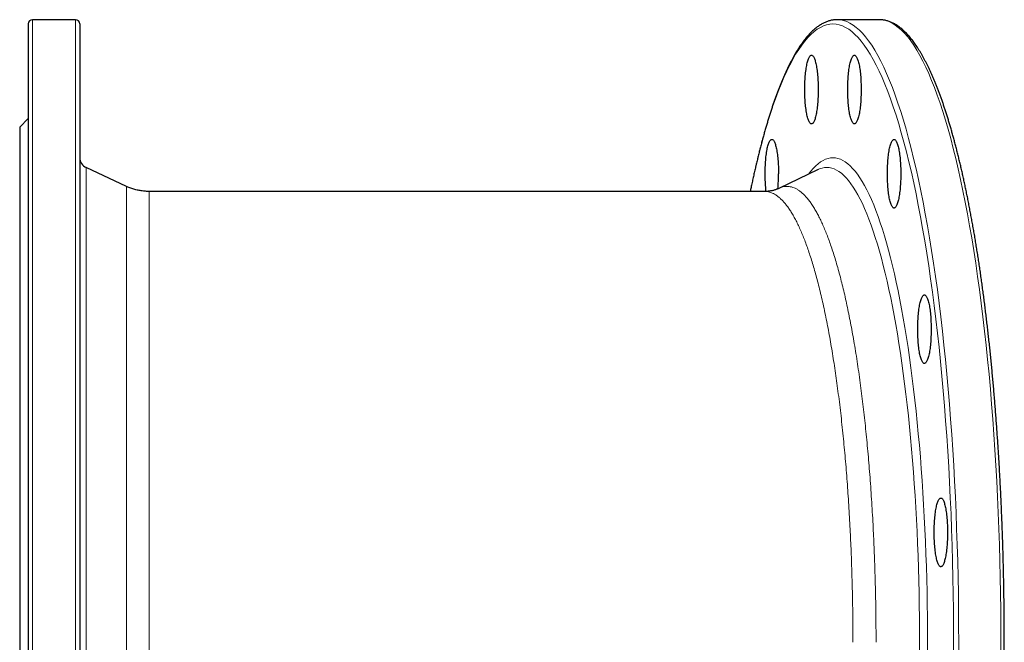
# Model space of a CAD drawing. Header units: millimetres. Extents: x -152 to 1085, y -526 to 962.
# Tile 2 of 3: x -152 to 307, y -91 to 199. Entities that reach past the tile are written whole.
import ezdxf

# ---------------------------------------------------------------- set-up
doc = ezdxf.new("R2010")
doc.units = ezdxf.units.MM

msp = doc.modelspace()

# ---------------------------------------------------------------- linework, layer by layer
at = {"color": 7, "linetype": 'Continuous', "lineweight": 25}
for p, q in [((-125.65, 198.71), (-145.65, 198.71)), ((248.52, 198.71), (228.91, 198.71)), ((248.76, 198.71), (248.52, 198.71)), ((-147.65, 196.71), (-147.65, -91.29)), ((-123.65, 196.71), (-123.65, -91.29)), ((-147.65, 152.71), (-151.65, 148.71)), ((-151.65, 148.71), (-151.65, -91.29)), ((-101.87, 121.05), (-120.77, 129.87)), ((220.11, 128.91), (201.74, 120.14)), ((220.12, 128.92), (220.11, 128.91)), ((195.22, 118.71), (-91.31, 118.71)), ((195.22, 118.7), (195.21, 118.7)), ((-151.65, -91.29), (-151.65, -331.29)), ((-147.65, -91.29), (-147.65, -379.29)), ((-123.65, -91.29), (-123.65, -379.29))]:
    msp.add_line(p, q, dxfattribs=at)
at = {"color": 8, "linetype": 'Continuous', "lineweight": 18}
for p, q in [((-145.65, 198.71), (-145.65, -91.29)), ((-125.65, 198.71), (-125.65, -91.29)), ((-120.77, 129.87), (-120.77, -91.29)), ((-145.65, -91.29), (-145.65, -381.29)), ((-125.65, -91.29), (-125.65, -381.29)), ((-120.77, -91.29), (-120.77, -312.44))]:
    msp.add_line(p, q, dxfattribs=at)
at = {"color": 7, "linetype": 'Continuous', "lineweight": 25, "flags": 128}
for points in [[(229.15, 198.71), (228.91, 198.71), (228.65, 198.71)], [(220.08, 166.17), (220.07, 165.31), (220.06, 164.46), (220.03, 163.6), (220, 162.76), (219.96, 161.93), (219.91, 161.1), (219.86, 160.3), (219.79, 159.51), (219.72, 158.73), (219.64, 157.99), (219.55, 157.26), (219.45, 156.56), (219.34, 155.89), (219.23, 155.24), (219.12, 154.63), (218.99, 154.05), (218.86, 153.51), (218.73, 153), (218.59, 152.53), (218.44, 152.1), (218.29, 151.72), (218.14, 151.37), (217.98, 151.06), (217.82, 150.8), (217.66, 150.59), (217.5, 150.41), (217.33, 150.29), (217.16, 150.21), (217, 150.17), (216.83, 150.18), (216.66, 150.24), (216.49, 150.34), (216.33, 150.49), (216.17, 150.69), (216.01, 150.93), (215.85, 151.21), (215.69, 151.54), (215.54, 151.9), (215.39, 152.31), (215.25, 152.76), (215.11, 153.25), (214.98, 153.78), (214.85, 154.34), (214.73, 154.93), (214.62, 155.56), (214.51, 156.22), (214.41, 156.91), (214.32, 157.62), (214.23, 158.36), (214.15, 159.12), (214.08, 159.9), (214.02, 160.7), (213.97, 161.51), (213.92, 162.34), (213.89, 163.18), (213.86, 164.03), (213.84, 164.88), (213.83, 165.74), (213.83, 166.6), (213.84, 167.46), (213.86, 168.31), (213.89, 169.16), (213.92, 170), (213.97, 170.83), (214.02, 171.64), (214.08, 172.44), (214.15, 173.22), (214.23, 173.98), (214.32, 174.72), (214.41, 175.44), (214.51, 176.12), (214.62, 176.78), (214.73, 177.41), (214.85, 178), (214.98, 178.56), (215.11, 179.09), (215.25, 179.58), (215.39, 180.03), (215.54, 180.44), (215.69, 180.8), (215.85, 181.13), (216.01, 181.41), (216.17, 181.65), (216.33, 181.85), (216.49, 182), (216.66, 182.1), (216.83, 182.16), (217, 182.17), (217.16, 182.13), (217.33, 182.05), (217.5, 181.93), (217.66, 181.76), (217.82, 181.54), (217.98, 181.28), (218.14, 180.97), (218.29, 180.63), (218.44, 180.24), (218.59, 179.81), (218.73, 179.34), (218.86, 178.83), (218.99, 178.29), (219.12, 177.71), (219.23, 177.1), (219.34, 176.45), (219.45, 175.78), (219.55, 175.08), (219.64, 174.36), (219.72, 173.61), (219.79, 172.83), (219.86, 172.04), (219.91, 171.24), (219.96, 170.42), (220, 169.58), (220.03, 168.74), (220.06, 167.89), (220.07, 167.03), (220.08, 166.17)], [(240.06, 166.17), (240.05, 165.31), (240.04, 164.46), (240.02, 163.6), (239.98, 162.76), (239.94, 161.93), (239.9, 161.1), (239.84, 160.3), (239.77, 159.51), (239.7, 158.73), (239.62, 157.99), (239.53, 157.26), (239.43, 156.56), (239.33, 155.89), (239.22, 155.24), (239.1, 154.63), (238.97, 154.05), (238.84, 153.51), (238.71, 153), (238.57, 152.53), (238.42, 152.1), (238.27, 151.72), (238.12, 151.37), (237.96, 151.06), (237.8, 150.8), (237.64, 150.59), (237.48, 150.41), (237.31, 150.29), (237.14, 150.21), (236.98, 150.17), (236.81, 150.18), (236.64, 150.24), (236.48, 150.34), (236.31, 150.49), (236.15, 150.69), (235.99, 150.93), (235.83, 151.21), (235.67, 151.54), (235.52, 151.9), (235.37, 152.31), (235.23, 152.76), (235.09, 153.25), (234.96, 153.78), (234.83, 154.34), (234.71, 154.93), (234.6, 155.56), (234.49, 156.22), (234.39, 156.91), (234.3, 157.62), (234.21, 158.36), (234.13, 159.12), (234.06, 159.9), (234, 160.7), (233.95, 161.51), (233.9, 162.34), (233.87, 163.18), (233.84, 164.03), (233.82, 164.88), (233.81, 165.74), (233.81, 166.6), (233.82, 167.46), (233.84, 168.31), (233.87, 169.16), (233.9, 170), (233.95, 170.83), (234, 171.64), (234.06, 172.44), (234.13, 173.22), (234.21, 173.98), (234.3, 174.72), (234.39, 175.44), (234.49, 176.12), (234.6, 176.78), (234.71, 177.41), (234.83, 178), (234.96, 178.56), (235.09, 179.09), (235.23, 179.58), (235.37, 180.03), (235.52, 180.44), (235.67, 180.8), (235.83, 181.13), (235.99, 181.41), (236.15, 181.65), (236.31, 181.85), (236.48, 182), (236.64, 182.1), (236.81, 182.16), (236.98, 182.17), (237.14, 182.13), (237.31, 182.05), (237.48, 181.93), (237.64, 181.76), (237.8, 181.54), (237.96, 181.28), (238.12, 180.97), (238.27, 180.63), (238.42, 180.24), (238.57, 179.81), (238.71, 179.34), (238.84, 178.83), (238.97, 178.29), (239.1, 177.71), (239.22, 177.1), (239.33, 176.45), (239.43, 175.78), (239.53, 175.08), (239.62, 174.36), (239.7, 173.61), (239.77, 172.83), (239.84, 172.04), (239.9, 171.24), (239.94, 170.42), (239.98, 169.58), (240.02, 168.74), (240.04, 167.89), (240.05, 167.03), (240.06, 166.17)], [(195.82, 118.72), (195.77, 119.16), (195.69, 119.92), (195.62, 120.7), (195.56, 121.5), (195.51, 122.32), (195.46, 123.15), (195.43, 123.99), (195.4, 124.83), (195.38, 125.69), (195.37, 126.55), (195.37, 127.4), (195.38, 128.26), (195.4, 129.12), (195.43, 129.96), (195.46, 130.8), (195.51, 131.63), (195.56, 132.45), (195.62, 133.25), (195.69, 134.03), (195.77, 134.79), (195.85, 135.53), (195.95, 136.24), (196.05, 136.93), (196.16, 137.58), (196.27, 138.21), (196.39, 138.81), (196.52, 139.37), (196.65, 139.89), (196.79, 140.38), (196.93, 140.83), (197.08, 141.24), (197.23, 141.61), (197.39, 141.94), (197.54, 142.22), (197.71, 142.46), (197.87, 142.65), (198.03, 142.8), (198.2, 142.9), (198.37, 142.96), (198.53, 142.97), (198.7, 142.94), (198.87, 142.86), (199.04, 142.73), (199.2, 142.56), (199.36, 142.34), (199.52, 142.08), (199.68, 141.78), (199.83, 141.43), (199.98, 141.04), (200.13, 140.61), (200.27, 140.14), (200.4, 139.64), (200.53, 139.09), (200.66, 138.51), (200.77, 137.9), (200.88, 137.26), (200.99, 136.59), (201.09, 135.89), (201.18, 135.16), (201.26, 134.41), (201.33, 133.64), (201.4, 132.85), (201.45, 132.04), (201.5, 131.22), (201.54, 130.39), (201.57, 129.54), (201.6, 128.69), (201.61, 127.83), (201.61, 126.98), (201.61, 126.98)], [(258.52, 126.98), (258.51, 126.12), (258.5, 125.26), (258.48, 124.41), (258.45, 123.56), (258.41, 122.73), (258.36, 121.91), (258.3, 121.1), (258.23, 120.31), (258.16, 119.54), (258.08, 118.79), (257.99, 118.06), (257.89, 117.36), (257.79, 116.69), (257.68, 116.05), (257.56, 115.44), (257.43, 114.86), (257.3, 114.31), (257.17, 113.81), (257.03, 113.34), (256.88, 112.91), (256.73, 112.52), (256.58, 112.17), (256.42, 111.87), (256.26, 111.61), (256.1, 111.39), (255.94, 111.22), (255.77, 111.09), (255.61, 111.01), (255.44, 110.98), (255.27, 110.99), (255.1, 111.05), (254.94, 111.15), (254.77, 111.3), (254.61, 111.49), (254.45, 111.73), (254.29, 112.01), (254.13, 112.34), (253.98, 112.71), (253.84, 113.12), (253.69, 113.57), (253.55, 114.06), (253.42, 114.58), (253.29, 115.14), (253.17, 115.74), (253.06, 116.37), (252.95, 117.02), (252.85, 117.71), (252.76, 118.42), (252.67, 119.16), (252.59, 119.92), (252.52, 120.7), (252.46, 121.5), (252.41, 122.32), (252.37, 123.15), (252.33, 123.99), (252.3, 124.83), (252.28, 125.69), (252.28, 126.55), (252.28, 127.4), (252.28, 128.26), (252.3, 129.12), (252.33, 129.96), (252.37, 130.8), (252.41, 131.63), (252.46, 132.45), (252.52, 133.25), (252.59, 134.03), (252.67, 134.79), (252.76, 135.53), (252.85, 136.24), (252.95, 136.93), (253.06, 137.58), (253.17, 138.21), (253.29, 138.81), (253.42, 139.37), (253.55, 139.89), (253.69, 140.38), (253.84, 140.83), (253.98, 141.24), (254.13, 141.61), (254.29, 141.94), (254.45, 142.22), (254.61, 142.46), (254.77, 142.65), (254.94, 142.8), (255.1, 142.9), (255.27, 142.96), (255.44, 142.97), (255.61, 142.94), (255.77, 142.86), (255.94, 142.73), (256.1, 142.56), (256.26, 142.34), (256.42, 142.08), (256.58, 141.78), (256.73, 141.43), (256.88, 141.04), (257.03, 140.61), (257.17, 140.14), (257.3, 139.64), (257.43, 139.09), (257.56, 138.51), (257.68, 137.9), (257.79, 137.26), (257.89, 136.59), (257.99, 135.89), (258.08, 135.16), (258.16, 134.41), (258.23, 133.64), (258.3, 132.85), (258.36, 132.04), (258.41, 131.22), (258.45, 130.39), (258.48, 129.54), (258.5, 128.69), (258.51, 127.83), (258.52, 126.98)], [(272.65, 54.55), (272.64, 53.69), (272.63, 52.84), (272.61, 51.98), (272.57, 51.14), (272.53, 50.31), (272.49, 49.48), (272.43, 48.68), (272.36, 47.89), (272.29, 47.12), (272.21, 46.37), (272.12, 45.64), (272.02, 44.94), (271.92, 44.27), (271.81, 43.62), (271.69, 43.01), (271.56, 42.43), (271.43, 41.89), (271.3, 41.38), (271.16, 40.91), (271.01, 40.49), (270.86, 40.1), (270.71, 39.75), (270.55, 39.44), (270.39, 39.18), (270.23, 38.97), (270.07, 38.79), (269.9, 38.67), (269.73, 38.59), (269.57, 38.55), (269.4, 38.56), (269.23, 38.62), (269.07, 38.73), (268.9, 38.87), (268.74, 39.07), (268.58, 39.31), (268.42, 39.59), (268.26, 39.92), (268.11, 40.29), (267.96, 40.7), (267.82, 41.14), (267.68, 41.63), (267.55, 42.16), (267.42, 42.72), (267.3, 43.31), (267.19, 43.94), (267.08, 44.6), (266.98, 45.29), (266.89, 46), (266.8, 46.74), (266.72, 47.5), (266.65, 48.28), (266.59, 49.08), (266.54, 49.89), (266.49, 50.72), (266.46, 51.56), (266.43, 52.41), (266.41, 53.26), (266.4, 54.12), (266.4, 54.98), (266.41, 55.84), (266.43, 56.69), (266.46, 57.54), (266.49, 58.38), (266.54, 59.21), (266.59, 60.02), (266.65, 60.82), (266.72, 61.6), (266.8, 62.36), (266.89, 63.1), (266.98, 63.82), (267.08, 64.5), (267.19, 65.16), (267.3, 65.79), (267.42, 66.38), (267.55, 66.95), (267.68, 67.47), (267.82, 67.96), (267.96, 68.41), (268.11, 68.82), (268.26, 69.19), (268.42, 69.51), (268.58, 69.79), (268.74, 70.03), (268.9, 70.23), (269.07, 70.38), (269.23, 70.48), (269.4, 70.54), (269.57, 70.55), (269.73, 70.52), (269.9, 70.43), (270.07, 70.31), (270.23, 70.14), (270.39, 69.92), (270.55, 69.66), (270.71, 69.35), (270.86, 69.01), (271.01, 68.62), (271.16, 68.19), (271.3, 67.72), (271.43, 67.21), (271.56, 66.67), (271.69, 66.09), (271.81, 65.48), (271.92, 64.84), (272.02, 64.16), (272.12, 63.46), (272.21, 62.74), (272.29, 61.99), (272.36, 61.22), (272.43, 60.43), (272.49, 59.62), (272.53, 58.8), (272.57, 57.96), (272.61, 57.12), (272.63, 56.27), (272.64, 55.41), (272.65, 54.55)], [(280.29, -40.07), (280.29, -40.93), (280.28, -41.79), (280.25, -42.64), (280.22, -43.49), (280.18, -44.32), (280.13, -45.14), (280.08, -45.95), (280.01, -46.74), (279.94, -47.51), (279.85, -48.26), (279.76, -48.99), (279.67, -49.69), (279.56, -50.36), (279.45, -51), (279.33, -51.61), (279.21, -52.19), (279.08, -52.74), (278.94, -53.24), (278.8, -53.71), (278.66, -54.14), (278.51, -54.53), (278.36, -54.88), (278.2, -55.18), (278.04, -55.44), (277.88, -55.66), (277.71, -55.83), (277.55, -55.96), (277.38, -56.04), (277.21, -56.07), (277.05, -56.06), (276.88, -56), (276.71, -55.9), (276.55, -55.75), (276.38, -55.56), (276.22, -55.32), (276.06, -55.03), (275.91, -54.71), (275.76, -54.34), (275.61, -53.93), (275.47, -53.48), (275.33, -52.99), (275.2, -52.47), (275.07, -51.91), (274.95, -51.31), (274.84, -50.68), (274.73, -50.03), (274.63, -49.34), (274.53, -48.63), (274.45, -47.89), (274.37, -47.13), (274.3, -46.35), (274.24, -45.55), (274.19, -44.73), (274.14, -43.9), (274.11, -43.06), (274.08, -42.22), (274.06, -41.36), (274.05, -40.5), (274.05, -39.64), (274.06, -38.79), (274.08, -37.93), (274.11, -37.08), (274.14, -36.25), (274.19, -35.42), (274.24, -34.6), (274.3, -33.8), (274.37, -33.02), (274.45, -32.26), (274.53, -31.52), (274.63, -30.81), (274.73, -30.12), (274.84, -29.46), (274.95, -28.84), (275.07, -28.24), (275.2, -27.68), (275.33, -27.16), (275.47, -26.67), (275.61, -26.22), (275.76, -25.81), (275.91, -25.44), (276.06, -25.11), (276.22, -24.83), (276.38, -24.59), (276.55, -24.4), (276.71, -24.25), (276.88, -24.15), (277.05, -24.09), (277.21, -24.08), (277.38, -24.11), (277.55, -24.19), (277.71, -24.32), (277.88, -24.49), (278.04, -24.71), (278.2, -24.97), (278.36, -25.27), (278.51, -25.62), (278.66, -26.01), (278.8, -26.44), (278.94, -26.91), (279.08, -27.41), (279.21, -27.96), (279.33, -28.54), (279.45, -29.15), (279.56, -29.79), (279.67, -30.46), (279.76, -31.16), (279.85, -31.89), (279.94, -32.64), (280.01, -33.41), (280.08, -34.2), (280.13, -35.01), (280.18, -35.83), (280.22, -36.66), (280.25, -37.51), (280.28, -38.36), (280.29, -39.22), (280.29, -40.07)]]:
    msp.add_lwpolyline(points, dxfattribs=at)
at = {"color": 8, "linetype": 'Continuous', "lineweight": 18, "flags": 128}
for points in [[(285.46, -98.88), (285.48, -91.29), (285.46, -83.69), (285.4, -76.11), (285.31, -68.53), (285.17, -60.97), (285, -53.43), (284.79, -45.92), (284.53, -38.44), (284.25, -30.99), (283.92, -23.59), (283.55, -16.23), (283.15, -8.92), (282.71, -1.67), (282.24, 5.52), (281.72, 12.64), (281.18, 19.69), (280.59, 26.67), (279.97, 33.56), (279.32, 40.37), (278.63, 47.09), (277.9, 53.71), (277.15, 60.24), (276.35, 66.66), (275.53, 72.97), (274.68, 79.17), (273.79, 85.26), (272.87, 91.22), (271.93, 97.05), (270.95, 102.76), (269.94, 108.34), (268.91, 113.78), (267.85, 119.07), (266.76, 124.23), (265.65, 129.23), (264.51, 134.09), (263.35, 138.79), (262.16, 143.33), (260.95, 147.71), (259.72, 151.93), (258.47, 155.98), (257.19, 159.86), (255.9, 163.57), (254.59, 167.11), (253.26, 170.46), (251.92, 173.64), (250.56, 176.64), (249.18, 179.45), (247.79, 182.08), (246.39, 184.52), (244.97, 186.77), (243.55, 188.83), (242.11, 190.7), (240.67, 192.38), (239.22, 193.86), (237.76, 195.14), (236.29, 196.23), (234.82, 197.13), (233.34, 197.82), (231.87, 198.32), (230.39, 198.61), (229.15, 198.71)], [(305.08, -98.88), (305.1, -91.29), (305.08, -83.69), (305.02, -76.11), (304.92, -68.53), (304.79, -60.97), (304.61, -53.43), (304.4, -45.92), (304.15, -38.44), (303.86, -30.99), (303.53, -23.59), (303.17, -16.23), (302.77, -8.92), (302.33, -1.67), (301.85, 5.52), (301.34, 12.64), (300.79, 19.69), (300.21, 26.67), (299.59, 33.56), (298.93, 40.37), (298.24, 47.09), (297.52, 53.71), (296.76, 60.24), (295.97, 66.66), (295.15, 72.97), (294.29, 79.17), (293.41, 85.26), (292.49, 91.22), (291.54, 97.05), (290.57, 102.76), (289.56, 108.34), (288.53, 113.78), (287.47, 119.07), (286.38, 124.23), (285.27, 129.23), (284.13, 134.09), (282.96, 138.79), (281.78, 143.33), (280.57, 147.71), (279.34, 151.93), (278.08, 155.98), (276.81, 159.86), (275.52, 163.57), (274.21, 167.11), (272.88, 170.46), (271.53, 173.64), (270.17, 176.64), (268.8, 179.45), (267.41, 182.08), (266, 184.52), (264.59, 186.77), (263.16, 188.83), (261.73, 190.7), (260.28, 192.38), (258.83, 193.86), (257.37, 195.14), (255.91, 196.23), (254.44, 197.13), (252.96, 197.82), (251.48, 198.32), (250, 198.61), (248.76, 198.71)], [(283.11, -98.82), (283.13, -91.29), (283.11, -83.75), (283.05, -76.21), (282.96, -68.69), (282.82, -61.18), (282.65, -53.69), (282.44, -46.23), (282.19, -38.8), (281.9, -31.41), (281.58, -24.05), (281.22, -16.75), (280.82, -9.49), (280.38, -2.29), (279.91, 4.85), (279.4, 11.92), (278.85, 18.93), (278.27, 25.85), (277.66, 32.7), (277.01, 39.46), (276.32, 46.14), (275.6, 52.71), (274.85, 59.19), (274.07, 65.57), (273.25, 71.84), (272.4, 78), (271.52, 84.04), (270.61, 89.96), (269.67, 95.76), (268.7, 101.42), (267.7, 106.96), (266.67, 112.36), (265.62, 117.62), (264.54, 122.74), (263.43, 127.71), (262.3, 132.53), (261.15, 137.2), (259.97, 141.71), (258.77, 146.06), (257.55, 150.25), (256.3, 154.27), (255.04, 158.13), (253.75, 161.81), (252.45, 165.32), (251.13, 168.66), (249.8, 171.82), (248.45, 174.79), (247.08, 177.59), (245.7, 180.19), (244.31, 182.62), (242.9, 184.85), (241.49, 186.9), (240.06, 188.76), (238.63, 190.42), (237.18, 191.89), (235.73, 193.17), (234.28, 194.25), (232.82, 195.14), (231.35, 195.83), (229.89, 196.32), (228.42, 196.62), (226.94, 196.71), (225.47, 196.62), (224, 196.32), (222.54, 195.83), (221.07, 195.14), (219.61, 194.25), (218.16, 193.17), (216.71, 191.89), (215.26, 190.42), (213.83, 188.76), (212.4, 186.9), (210.99, 184.85), (209.58, 182.62), (208.19, 180.19), (206.81, 177.59), (205.44, 174.79), (204.09, 171.82), (202.76, 168.66), (201.44, 165.32), (200.13, 161.81), (198.85, 158.13), (197.59, 154.27), (196.34, 150.25), (195.12, 146.06), (193.92, 141.71), (192.74, 137.2), (191.59, 132.53), (190.45, 127.71), (189.35, 122.74), (188.49, 118.71)], [(270.96, -97.19), (270.97, -91.29), (270.96, -85.38), (270.91, -79.47), (270.84, -73.58), (270.73, -67.7), (270.6, -61.83), (270.43, -55.98), (270.24, -50.16), (270.01, -44.36), (269.76, -38.6), (269.47, -32.87), (269.16, -27.19), (268.82, -21.55), (268.45, -15.95), (268.05, -10.41), (267.62, -4.92), (267.17, 0.51), (266.68, 5.87), (266.17, 11.17), (265.64, 16.4), (265.07, 21.56), (264.49, 26.63), (263.87, 31.63), (263.23, 36.54), (262.56, 41.37), (261.88, 46.1), (261.16, 50.74), (260.42, 55.29), (259.66, 59.73), (258.88, 64.07), (258.08, 68.3), (257.25, 72.42), (256.41, 76.43), (255.54, 80.33), (254.65, 84.1), (253.75, 87.76), (252.82, 91.3), (251.88, 94.71), (250.92, 97.99), (249.95, 101.14), (248.96, 104.16), (247.95, 107.05), (246.93, 109.8), (245.9, 112.41), (244.85, 114.89), (243.79, 117.22), (242.72, 119.41), (241.64, 121.45), (240.55, 123.35), (239.45, 125.11), (238.34, 126.71), (237.22, 128.16), (236.1, 129.47), (234.97, 130.62), (233.83, 131.62), (232.69, 132.47), (231.55, 133.16), (230.4, 133.7), (229.25, 134.09), (228.1, 134.32), (226.94, 134.4), (225.79, 134.32), (224.64, 134.09), (223.49, 133.7), (222.34, 133.16), (221.2, 132.47), (220.06, 131.62), (218.92, 130.62), (217.79, 129.47), (216.67, 128.16), (215.58, 126.75)], [(267.24, -97.07), (267.26, -91.29), (267.24, -85.5), (267.2, -79.71), (267.13, -73.93), (267.02, -68.17), (266.89, -62.42), (266.73, -56.69), (266.54, -50.98), (266.32, -45.31), (266.07, -39.66), (265.79, -34.05), (265.48, -28.47), (265.15, -22.95), (264.78, -17.46), (264.39, -12.03), (263.97, -6.65), (263.53, -1.33), (263.06, 3.92), (262.56, 9.12), (262.03, 14.24), (261.48, 19.29), (260.9, 24.27), (260.3, 29.16), (259.67, 33.98), (259.02, 38.71), (258.34, 43.34), (257.64, 47.89), (256.92, 52.34), (256.18, 56.7), (255.41, 60.95), (254.62, 65.09), (253.81, 69.13), (252.98, 73.06), (252.13, 76.88), (251.27, 80.58), (250.38, 84.17), (249.47, 87.63), (248.55, 90.97), (247.61, 94.19), (246.66, 97.28), (245.69, 100.24), (244.7, 103.07), (243.7, 105.76), (242.69, 108.32), (241.66, 110.75), (240.62, 113.03), (239.57, 115.18), (238.52, 117.18), (237.45, 119.04), (236.37, 120.76), (235.28, 122.33), (234.19, 123.76), (233.08, 125.04), (231.98, 126.16), (230.86, 127.15), (229.74, 127.98), (228.62, 128.66), (227.5, 129.19), (226.37, 129.56), (225.24, 129.79), (224.11, 129.87), (222.98, 129.79), (221.86, 129.56), (220.73, 129.19), (220.12, 128.92)]]:
    msp.add_lwpolyline(points, dxfattribs=at)
at = {"color": 7, "linetype": 'Continuous', "lineweight": 25}
for centre, radius, start, end in [((-145.65, 196.71), 2, 90, 180), ((-125.65, 196.71), 2, 0, 90), ((-118.65, 134.4), 5, 180, 245), ((127.16, 126.82), 74.46, 354.6954, 0.1229)]:
    msp.add_arc(centre, radius, start, end, dxfattribs=at)
for points, knots in [([(228.6, 198.71), (228.51, 198.71), (228.18, 198.7), (227.6, 198.65), (226.87, 198.56), (226.14, 198.43), (225.42, 198.25), (224.69, 198.03), (223.96, 197.77), (223.24, 197.47), (222.51, 197.13), (221.79, 196.74), (221.06, 196.31), (220.34, 195.84), (219.62, 195.32), (218.9, 194.76), (218.18, 194.16), (217.47, 193.52), (216.76, 192.83), (216.05, 192.1), (215.34, 191.33), (214.64, 190.52), (213.95, 189.67), (213.26, 188.77), (212.57, 187.84), (211.89, 186.87), (211.21, 185.86), (210.54, 184.81), (209.87, 183.72), (209.2, 182.59), (208.54, 181.43), (207.89, 180.23), (207.24, 178.98), (206.59, 177.71), (205.95, 176.39), (205.31, 175.04), (204.67, 173.65), (204.04, 172.22), (203.42, 170.76), (202.8, 169.26), (202.18, 167.72), (201.57, 166.15), (200.96, 164.54), (200.36, 162.89), (199.76, 161.21), (199.16, 159.5), (198.57, 157.75), (197.99, 155.96), (197.41, 154.14), (196.83, 152.29), (196.26, 150.4), (195.69, 148.48), (195.13, 146.52), (194.58, 144.54), (194.02, 142.51), (193.48, 140.46), (192.93, 138.37), (192.4, 136.25), (191.87, 134.1), (191.34, 131.92), (190.82, 129.7), (190.3, 127.46), (189.79, 125.18), (189.29, 122.87), (188.83, 120.72), (188.54, 119.32), (188.41, 118.71)], [0, 0, 0, 0, 0.005522, 0.020214, 0.034921, 0.049669, 0.06448, 0.079374, 0.094369, 0.109477, 0.124707, 0.140063, 0.155543, 0.171142, 0.186851, 0.20266, 0.218555, 0.234523, 0.25055, 0.266624, 0.282732, 0.298866, 0.315016, 0.331176, 0.34734, 0.363503, 0.37966, 0.395811, 0.411953, 0.428085, 0.444207, 0.460319, 0.476419, 0.492508, 0.508587, 0.524656, 0.540714, 0.556763, 0.572803, 0.588834, 0.604857, 0.620871, 0.636879, 0.652879, 0.668873, 0.68486, 0.700842, 0.716817, 0.732788, 0.748754, 0.764715, 0.780671, 0.796623, 0.812572, 0.828517, 0.844458, 0.860396, 0.87633, 0.892262, 0.908191, 0.924118, 0.940042, 0.955963, 0.971882, 0.987799, 1, 1, 1, 1]), ([(248.82, -381.28), (248.96, -381.27), (249.35, -381.27), (249.98, -381.21), (250.71, -381.11), (251.44, -380.96), (252.17, -380.78), (252.89, -380.55), (253.62, -380.28), (254.35, -379.97), (255.07, -379.62), (255.8, -379.22), (256.52, -378.78), (257.24, -378.3), (257.96, -377.78), (258.68, -377.21), (259.4, -376.6), (260.11, -375.94), (260.82, -375.25), (261.53, -374.51), (262.23, -373.73), (262.93, -372.91), (263.63, -372.05), (264.32, -371.15), (265, -370.21), (265.69, -369.23), (266.36, -368.21), (267.03, -367.15), (267.7, -366.05), (268.37, -364.92), (269.03, -363.75), (269.68, -362.53), (270.33, -361.28), (270.98, -360), (271.62, -358.67), (272.26, -357.31), (272.89, -355.91), (273.52, -354.48), (274.14, -353.01), (274.76, -351.5), (275.38, -349.96), (275.99, -348.38), (276.6, -346.76), (277.2, -345.11), (277.8, -343.42), (278.39, -341.7), (278.98, -339.94), (279.56, -338.15), (280.14, -336.32), (280.72, -334.46), (281.29, -332.56), (281.86, -330.64), (282.42, -328.67), (282.97, -326.68), (283.52, -324.65), (284.07, -322.59), (284.61, -320.49), (285.14, -318.36), (285.67, -316.21), (286.2, -314.02), (286.72, -311.79), (287.23, -309.54), (287.74, -307.26), (288.24, -304.94), (288.74, -302.6), (289.23, -300.23), (289.72, -297.82), (290.2, -295.39), (290.68, -292.93), (291.15, -290.44), (291.61, -287.92), (292.07, -285.38), (292.52, -282.8), (292.96, -280.2), (293.4, -277.58), (293.83, -274.92), (294.26, -272.24), (294.68, -269.54), (295.09, -266.81), (295.5, -264.05), (295.9, -261.27), (296.29, -258.47), (296.68, -255.64), (297.06, -252.79), (297.43, -249.92), (297.8, -247.03), (298.16, -244.11), (298.52, -241.17), (298.86, -238.21), (299.2, -235.23), (299.53, -232.22), (299.86, -229.2), (300.18, -226.16), (300.49, -223.1), (300.79, -220.02), (301.09, -216.92), (301.38, -213.81), (301.66, -210.68), (301.94, -207.53), (302.2, -204.36), (302.46, -201.18), (302.72, -197.98), (302.96, -194.77), (303.2, -191.54), (303.43, -188.3), (303.65, -185.04), (303.87, -181.77), (304.08, -178.49), (304.28, -175.2), (304.47, -171.89), (304.65, -168.57), (304.83, -165.24), (305, -161.91), (305.16, -158.56), (305.31, -155.2), (305.46, -151.83), (305.59, -148.45), (305.72, -145.07), (305.84, -141.68), (305.96, -138.28), (306.06, -134.87), (306.16, -131.46), (306.25, -128.04), (306.33, -124.62), (306.41, -121.19), (306.47, -117.76), (306.53, -114.32), (306.58, -110.89), (306.62, -107.44), (306.65, -104), (306.68, -100.55), (306.7, -97.11), (306.71, -93.66), (306.71, -90.21), (306.7, -86.76), (306.69, -83.31), (306.66, -79.87), (306.63, -76.42), (306.6, -72.98), (306.55, -69.54), (306.49, -66.1), (306.43, -62.67), (306.36, -59.24), (306.28, -55.82), (306.2, -52.4), (306.1, -48.98), (306, -45.57), (305.89, -42.17), (305.77, -38.78), (305.64, -35.39), (305.51, -32.01), (305.37, -28.64), (305.22, -25.28), (305.06, -21.93), (304.89, -18.58), (304.72, -15.25), (304.54, -11.93), (304.35, -8.62), (304.15, -5.32), (303.95, -2.03), (303.73, 1.24), (303.52, 4.5), (303.29, 7.75), (303.05, 10.98), (302.81, 14.2), (302.56, 17.4), (302.3, 20.59), (302.04, 23.76), (301.77, 26.92), (301.49, 30.06), (301.2, 33.18), (300.91, 36.28), (300.6, 39.37), (300.3, 42.44), (299.98, 45.49), (299.66, 48.52), (299.33, 51.52), (298.99, 54.51), (298.65, 57.48), (298.3, 60.43), (297.94, 63.36), (297.57, 66.26), (297.2, 69.14), (296.82, 72), (296.44, 74.84), (296.05, 77.65), (295.65, 80.44), (295.25, 83.2), (294.83, 85.94), (294.42, 88.65), (293.99, 91.34), (293.56, 94), (293.13, 96.64), (292.69, 99.25), (292.24, 101.83), (291.78, 104.39), (291.32, 106.92), (290.85, 109.42), (290.38, 111.89), (289.9, 114.33), (289.42, 116.75), (288.93, 119.13), (288.43, 121.49), (287.93, 123.81), (287.43, 126.11), (286.91, 128.37), (286.4, 130.6), (285.87, 132.8), (285.35, 134.97), (284.81, 137.11), (284.27, 139.22), (283.73, 141.29), (283.18, 143.33), (282.63, 145.34), (282.07, 147.32), (281.51, 149.26), (280.94, 151.16), (280.37, 153.04), (279.79, 154.88), (279.21, 156.68), (278.62, 158.45), (278.03, 160.19), (277.43, 161.89), (276.83, 163.55), (276.23, 165.18), (275.62, 166.77), (275, 168.33), (274.39, 169.85), (273.76, 171.34), (273.14, 172.78), (272.51, 174.19), (271.87, 175.57), (271.23, 176.91), (270.59, 178.21), (269.94, 179.47), (269.29, 180.69), (268.63, 181.88), (267.97, 183.03), (267.3, 184.14), (266.63, 185.21), (265.96, 186.25), (265.28, 187.24), (264.6, 188.2), (263.91, 189.12), (263.21, 190), (262.52, 190.83), (261.81, 191.63), (261.11, 192.39), (260.39, 193.1), (259.68, 193.78), (258.96, 194.41), (258.23, 195), (257.5, 195.55), (256.77, 196.05), (256.04, 196.51), (255.3, 196.93), (254.56, 197.3), (253.83, 197.63), (253.09, 197.91), (252.35, 198.15), (251.61, 198.35), (250.88, 198.51), (250.14, 198.62), (249.45, 198.69), (249.01, 198.7), (248.8, 198.71)], [0, 0, 0, 0, 0.002111, 0.005638, 0.009171, 0.012714, 0.016273, 0.019854, 0.02346, 0.027093, 0.030756, 0.034448, 0.038171, 0.041922, 0.045699, 0.049499, 0.053319, 0.057155, 0.061006, 0.064866, 0.068735, 0.072609, 0.076487, 0.080367, 0.084248, 0.088128, 0.092006, 0.095883, 0.099758, 0.103631, 0.1075, 0.111368, 0.115232, 0.119095, 0.122954, 0.126811, 0.130666, 0.134518, 0.138369, 0.142217, 0.146063, 0.149907, 0.15375, 0.157591, 0.16143, 0.165268, 0.169104, 0.172939, 0.176773, 0.180606, 0.184437, 0.188268, 0.192097, 0.195926, 0.199754, 0.203581, 0.207407, 0.211232, 0.215057, 0.218881, 0.222704, 0.226527, 0.230349, 0.234171, 0.237992, 0.241812, 0.245633, 0.249452, 0.253272, 0.257091, 0.26091, 0.264728, 0.268546, 0.272363, 0.276181, 0.279998, 0.283815, 0.287631, 0.291447, 0.295263, 0.299079, 0.302895, 0.30671, 0.310525, 0.31434, 0.318155, 0.32197, 0.325784, 0.329598, 0.333413, 0.337227, 0.34104, 0.344854, 0.348668, 0.352481, 0.356295, 0.360108, 0.363921, 0.367734, 0.371547, 0.37536, 0.379173, 0.382986, 0.386798, 0.390611, 0.394423, 0.398236, 0.402048, 0.40586, 0.409673, 0.413485, 0.417297, 0.421109, 0.424921, 0.428733, 0.432545, 0.436357, 0.440169, 0.44398, 0.447792, 0.451604, 0.455416, 0.459227, 0.463039, 0.466851, 0.470662, 0.474474, 0.478286, 0.482097, 0.485909, 0.48972, 0.493532, 0.497344, 0.501155, 0.504967, 0.508778, 0.51259, 0.516402, 0.520213, 0.524025, 0.527836, 0.531648, 0.53546, 0.539271, 0.543083, 0.546895, 0.550706, 0.554518, 0.55833, 0.562142, 0.565953, 0.569765, 0.573577, 0.577389, 0.581201, 0.585013, 0.588825, 0.592637, 0.59645, 0.600262, 0.604074, 0.607887, 0.611699, 0.615512, 0.619324, 0.623137, 0.62695, 0.630762, 0.634575, 0.638388, 0.642201, 0.646015, 0.649828, 0.653641, 0.657455, 0.661268, 0.665082, 0.668896, 0.67271, 0.676524, 0.680339, 0.684153, 0.687968, 0.691783, 0.695598, 0.699413, 0.703228, 0.707044, 0.71086, 0.714676, 0.718492, 0.722308, 0.726125, 0.729942, 0.73376, 0.737577, 0.741395, 0.745214, 0.749032, 0.752851, 0.756671, 0.76049, 0.764311, 0.768131, 0.771953, 0.775774, 0.779596, 0.783419, 0.787243, 0.791066, 0.794891, 0.798716, 0.802542, 0.806369, 0.810197, 0.814025, 0.817855, 0.821685, 0.825517, 0.829349, 0.833183, 0.837018, 0.840854, 0.844692, 0.848531, 0.852372, 0.856214, 0.860058, 0.863904, 0.867752, 0.871602, 0.875454, 0.879308, 0.883165, 0.887024, 0.890886, 0.89475, 0.898617, 0.902487, 0.906359, 0.910234, 0.914111, 0.91799, 0.92187, 0.925752, 0.929633, 0.933513, 0.93739, 0.941263, 0.945128, 0.948984, 0.952828, 0.956656, 0.960465, 0.964252, 0.968013, 0.971746, 0.97545, 0.979122, 0.982764, 0.986378, 0.989965, 0.99353, 0.997077, 1, 1, 1, 1]), ([(-91.31, 118.72), (-91.39, 118.72), (-91.81, 118.71), (-92.56, 118.74), (-93.57, 118.81), (-94.57, 118.92), (-95.57, 119.08), (-96.55, 119.27), (-97.52, 119.49), (-98.48, 119.76), (-99.42, 120.06), (-100.35, 120.4), (-101.16, 120.73), (-101.66, 120.97), (-101.86, 121.06)], [0, 0, 0, 0, 0.022606, 0.11561, 0.208309, 0.300705, 0.3928, 0.484596, 0.576091, 0.667285, 0.758175, 0.848758, 0.93903, 1, 1, 1, 1]), ([(201.73, 120.14), (201.72, 120.13), (201.56, 120.05), (201.22, 119.9), (200.71, 119.7), (200.15, 119.5), (199.56, 119.31), (198.92, 119.14), (198.24, 119), (197.52, 118.87), (196.77, 118.78), (196, 118.73), (195.48, 118.72), (195.22, 118.71)], [0, 0, 0, 0, 0.0101123, 0.1049628, 0.2003609, 0.2964718, 0.3934592, 0.4914774, 0.59066, 0.6911041, 0.7928498, 0.8957424, 1, 1, 1, 1])]:
    msp.add_open_spline(points, degree=3, knots=knots, dxfattribs=at)
at = {"color": 8, "linetype": 'Continuous', "lineweight": 18}
for points, knots in [([(-101.87, -303.62), (-101.87, -303.62), (-101.87, -303.65), (-101.87, -303.54), (-101.87, -303.27), (-101.87, -302.84), (-101.87, -302.24), (-101.87, -301.48), (-101.87, -300.57), (-101.87, -299.49), (-101.87, -298.25), (-101.87, -296.84), (-101.87, -295.23), (-101.87, -293.42), (-101.87, -291.44), (-101.87, -289.33), (-101.87, -287.09), (-101.87, -284.75), (-101.87, -282.25), (-101.87, -279.61), (-101.87, -276.83), (-101.86, -273.9), (-101.86, -270.83), (-101.86, -267.58), (-101.86, -264.12), (-101.86, -260.46), (-101.86, -256.66), (-101.86, -252.78), (-101.86, -248.84), (-101.86, -244.84), (-101.86, -240.73), (-101.86, -236.5), (-101.86, -232.17), (-101.86, -227.72), (-101.86, -223.17), (-101.86, -218.44), (-101.86, -213.53), (-101.86, -208.43), (-101.86, -203.23), (-101.86, -198.03), (-101.86, -192.82), (-101.86, -187.63), (-101.86, -182.36), (-101.86, -177.03), (-101.86, -171.62), (-101.86, -166.16), (-101.86, -160.64), (-101.86, -154.97), (-101.86, -149.15), (-101.86, -143.19), (-101.86, -137.18), (-101.86, -131.53), (-101.86, -126.23), (-101.86, -121.3), (-101.86, -116.35), (-101.86, -111.38), (-101.86, -106.37), (-101.86, -101.35), (-101.86, -96.32), (-101.86, -91.3), (-101.86, -86.3), (-101.86, -81.32), (-101.86, -76.34), (-101.86, -71.37), (-101.86, -66.41), (-101.86, -61.46), (-101.86, -56.53), (-101.86, -51.62), (-101.86, -46.73), (-101.86, -41.78), (-101.86, -36.75), (-101.86, -31.67), (-101.86, -26.62), (-101.86, -21.61), (-101.86, -16.46), (-101.86, -11.18), (-101.86, -5.78), (-101.86, -0.44), (-101.86, 4.83), (-101.86, 10.03), (-101.86, 15.15), (-101.86, 20.19), (-101.86, 25.23), (-101.86, 30.25), (-101.86, 35.26), (-101.86, 40.17), (-101.86, 44.88), (-101.86, 49.41), (-101.86, 53.75), (-101.86, 57.98), (-101.86, 62.1), (-101.86, 66.1), (-101.86, 69.98), (-101.86, 73.74), (-101.86, 77.43), (-101.86, 81.05), (-101.86, 84.58), (-101.86, 87.97), (-101.86, 91.15), (-101.87, 94.13), (-101.87, 96.92), (-101.87, 99.57), (-101.87, 102.07), (-101.87, 104.42), (-101.87, 106.63), (-101.87, 108.68), (-101.87, 110.61), (-101.87, 112.41), (-101.87, 114.07), (-101.87, 115.56), (-101.87, 116.85), (-101.87, 117.95), (-101.87, 118.88), (-101.87, 119.64), (-101.87, 120.24), (-101.87, 120.69), (-101.87, 120.95), (-101.87, 121.07), (-101.87, 121.05), (-101.87, 121.04)], [0, 0, 0, 0, 0.001098, 0.010347, 0.019144, 0.027944, 0.036744, 0.04554, 0.054337, 0.063137, 0.071937, 0.080734, 0.089983, 0.099235, 0.108488, 0.117737, 0.126534, 0.135334, 0.144134, 0.152931, 0.161727, 0.170527, 0.179327, 0.188124, 0.197373, 0.206626, 0.215878, 0.225127, 0.233924, 0.242724, 0.251524, 0.260321, 0.269117, 0.277917, 0.286717, 0.295514, 0.304763, 0.314015, 0.323268, 0.332517, 0.341314, 0.350114, 0.358914, 0.36771, 0.376507, 0.385307, 0.394107, 0.402903, 0.412152, 0.421405, 0.430658, 0.439907, 0.447384, 0.454863, 0.462342, 0.469819, 0.477363, 0.484909, 0.492456, 0.5, 0.507473, 0.51495, 0.522427, 0.529904, 0.537377, 0.544851, 0.552327, 0.559805, 0.567281, 0.574754, 0.582664, 0.590578, 0.598492, 0.606406, 0.614316, 0.623112, 0.631912, 0.640712, 0.649509, 0.658305, 0.667105, 0.675905, 0.684701, 0.69395, 0.703203, 0.712456, 0.721705, 0.730501, 0.739301, 0.748101, 0.756898, 0.765694, 0.774494, 0.783294, 0.792091, 0.801339, 0.810592, 0.819845, 0.829094, 0.837891, 0.846691, 0.85549, 0.864287, 0.873084, 0.881884, 0.890684, 0.89948, 0.908729, 0.917982, 0.927235, 0.936484, 0.94528, 0.95408, 0.96288, 0.971677, 0.980473, 0.989273, 0.998073, 1, 1, 1, 1]), ([(201.74, 120.13), (201.77, 120.15), (202.2, 120.39), (203.03, 120.67), (204.21, 120.97), (205.38, 121.08), (206.52, 121.03), (207.66, 120.81), (208.81, 120.44), (209.95, 119.9), (211.08, 119.2), (212.22, 118.34), (213.36, 117.3), (214.52, 116.08), (215.69, 114.66), (216.86, 113.06), (217.99, 111.33), (219.1, 109.45), (220.17, 107.46), (221.24, 105.32), (222.29, 103.02), (223.33, 100.58), (224.36, 97.99), (225.37, 95.26), (226.39, 92.33), (227.4, 89.21), (228.42, 85.88), (229.41, 82.4), (230.37, 78.84), (231.29, 75.2), (232.18, 71.49), (233.05, 67.66), (233.89, 63.7), (234.72, 59.63), (235.52, 55.45), (236.3, 51.15), (237.07, 46.66), (237.83, 41.99), (238.57, 37.13), (239.28, 32.16), (239.96, 27.17), (240.59, 22.17), (241.19, 17.16), (241.76, 12.08), (242.3, 6.91), (242.82, 1.67), (243.31, -3.64), (243.76, -9.02), (244.2, -14.56), (244.61, -20.25), (245, -26.1), (245.35, -32), (245.66, -37.68), (245.92, -43.14), (246.14, -48.36), (246.34, -53.62), (246.51, -58.89), (246.66, -64.21), (246.78, -69.58), (246.88, -75), (246.94, -80.42), (246.99, -85.85), (246.99, -89.47), (246.99, -91.29)], [0, 0, 0, 0, 0.001354, 0.018826, 0.036291, 0.052901, 0.069517, 0.086134, 0.102744, 0.119354, 0.135971, 0.152588, 0.169198, 0.186662, 0.204134, 0.221606, 0.23907, 0.25568, 0.272297, 0.288913, 0.305524, 0.322134, 0.33875, 0.355367, 0.371977, 0.389441, 0.406913, 0.424385, 0.441849, 0.458459, 0.475076, 0.491692, 0.508302, 0.524912, 0.541529, 0.558145, 0.574755, 0.59222, 0.609691, 0.627163, 0.644627, 0.661237, 0.677854, 0.69447, 0.71108, 0.72769, 0.744307, 0.760923, 0.777533, 0.794997, 0.812469, 0.829941, 0.847405, 0.862536, 0.877675, 0.892816, 0.907954, 0.923085, 0.938463, 0.953849, 0.969237, 0.984622, 1, 1, 1, 1]), ([(-91.31, 118.71), (-91.31, 118.71), (-91.31, 118.74), (-91.31, 118.65), (-91.31, 118.42), (-91.31, 118), (-91.31, 117.42), (-91.31, 116.65), (-91.32, 115.7), (-91.32, 114.59), (-91.32, 113.34), (-91.32, 111.96), (-91.32, 110.42), (-91.32, 108.72), (-91.32, 106.87), (-91.33, 104.87), (-91.33, 102.73), (-91.33, 100.39), (-91.33, 97.86), (-91.33, 95.12), (-91.33, 92.23), (-91.33, 89.24), (-91.33, 86.15), (-91.34, 82.97), (-91.34, 79.67), (-91.34, 76.23), (-91.34, 72.67), (-91.34, 68.98), (-91.34, 65.16), (-91.34, 61.16), (-91.34, 56.97), (-91.34, 52.59), (-91.35, 48.08), (-91.35, 43.53), (-91.35, 38.95), (-91.35, 34.35), (-91.35, 29.65), (-91.35, 24.85), (-91.35, 19.97), (-91.35, 15.01), (-91.35, 9.96), (-91.35, 4.75), (-91.35, -0.63), (-91.35, -6.17), (-91.35, -11.79), (-91.35, -17.49), (-91.35, -23.27), (-91.35, -29.13), (-91.36, -35.05), (-91.36, -41.01), (-91.36, -47.02), (-91.36, -53.07), (-91.36, -59.14), (-91.36, -64.94), (-91.36, -70.44), (-91.36, -75.64), (-91.36, -80.85), (-91.36, -86.07), (-91.36, -91.19), (-91.36, -96.22), (-91.36, -101.15), (-91.36, -106.08), (-91.36, -111.01), (-91.36, -115.94), (-91.36, -120.88), (-91.36, -125.8), (-91.36, -130.97), (-91.36, -136.39), (-91.36, -142.04), (-91.36, -147.65), (-91.35, -153.22), (-91.35, -158.74), (-91.35, -164.21), (-91.35, -169.63), (-91.35, -175.08), (-91.35, -180.55), (-91.35, -186.04), (-91.35, -191.44), (-91.35, -196.68), (-91.35, -201.74), (-91.35, -206.64), (-91.35, -211.44), (-91.35, -216.16), (-91.35, -220.78), (-91.35, -225.3), (-91.35, -229.72), (-91.34, -234.1), (-91.34, -238.45), (-91.34, -242.74), (-91.34, -246.9), (-91.34, -250.87), (-91.34, -254.64), (-91.34, -258.23), (-91.34, -261.69), (-91.34, -265.02), (-91.34, -268.21), (-91.33, -271.27), (-91.33, -274.2), (-91.33, -277.03), (-91.33, -279.75), (-91.33, -282.37), (-91.33, -284.82), (-91.33, -287.07), (-91.32, -289.13), (-91.32, -291), (-91.32, -292.72), (-91.32, -294.29), (-91.32, -295.7), (-91.32, -296.95), (-91.32, -298.05), (-91.31, -299.01), (-91.31, -299.81), (-91.31, -300.45), (-91.31, -300.92), (-91.31, -301.19), (-91.31, -301.3), (-91.31, -301.28), (-91.31, -301.27)], [0, 0, 0, 0, 0.0001495, 0.008949, 0.0177486, 0.0265448, 0.0357933, 0.0450457, 0.0542981, 0.0635466, 0.0723428, 0.0811423, 0.0899418, 0.0987379, 0.1075341, 0.1163336, 0.1251331, 0.1339293, 0.1431778, 0.1524301, 0.1616825, 0.170931, 0.1797271, 0.1885266, 0.1973261, 0.2061222, 0.2149183, 0.2237178, 0.2325173, 0.2413134, 0.2505619, 0.2598142, 0.2690666, 0.278315, 0.2871111, 0.2959106, 0.3047101, 0.3135062, 0.3223023, 0.3311017, 0.3399012, 0.3486973, 0.3579457, 0.3671981, 0.3764504, 0.3856988, 0.3950406, 0.4043864, 0.4137321, 0.4230739, 0.4324157, 0.4417614, 0.4511072, 0.460449, 0.4683584, 0.4762715, 0.4841858, 0.4920989, 0.5000083, 0.507485, 0.5149638, 0.5224426, 0.5299193, 0.537463, 0.5450089, 0.5525548, 0.5600986, 0.5688947, 0.5776942, 0.5864937, 0.5952898, 0.6040859, 0.6128854, 0.6216849, 0.6304811, 0.6397295, 0.6489819, 0.6582343, 0.6674827, 0.6762789, 0.6850784, 0.6938779, 0.7026741, 0.7114703, 0.7202698, 0.7290693, 0.7378655, 0.747114, 0.7563664, 0.7656188, 0.7748673, 0.7836634, 0.792463, 0.8012626, 0.8100587, 0.8188549, 0.8276545, 0.836454, 0.8452502, 0.8544988, 0.8637512, 0.8730036, 0.8822521, 0.8910483, 0.8998479, 0.9086475, 0.9174437, 0.9262399, 0.9350395, 0.943839, 0.9526352, 0.9618838, 0.9711362, 0.9803887, 0.9896372, 0.9984334, 1, 1, 1, 1]), ([(236.24, -91.29), (236.23, -89.52), (236.23, -86), (236.19, -80.71), (236.12, -75.43), (236.03, -70.17), (235.91, -64.88), (235.77, -59.59), (235.6, -54.29), (235.4, -49.01), (235.18, -43.76), (234.92, -38.4), (234.63, -32.94), (234.3, -27.38), (233.94, -21.88), (233.55, -16.43), (233.13, -11.03), (232.68, -5.7), (232.2, -0.43), (231.69, 4.86), (231.14, 10.15), (230.55, 15.46), (229.93, 20.67), (229.29, 25.7), (228.63, 30.56), (227.96, 35.24), (227.27, 39.82), (226.55, 44.31), (225.8, 48.69), (225.04, 52.96), (224.25, 57.13), (223.42, 61.25), (222.56, 65.31), (221.66, 69.31), (220.73, 73.18), (219.8, 76.84), (218.87, 80.31), (217.94, 83.59), (216.98, 86.74), (216.01, 89.75), (215.03, 92.63), (214.03, 95.36), (213.01, 97.95), (211.97, 100.44), (210.89, 102.81), (209.78, 105.06), (208.66, 107.15), (207.55, 109.03), (206.44, 110.72), (205.35, 112.24), (204.25, 113.59), (203.14, 114.79), (202.02, 115.83), (200.9, 116.72), (199.77, 117.44), (198.63, 118.02), (197.46, 118.43), (196.31, 118.67), (195.57, 118.7), (195.22, 118.7)], [0, 0, 0, 0, 0.016027, 0.032061, 0.048098, 0.064132, 0.080159, 0.096447, 0.112743, 0.129041, 0.145337, 0.161625, 0.179218, 0.196818, 0.214418, 0.232011, 0.249604, 0.267204, 0.284803, 0.302397, 0.320894, 0.3394, 0.357905, 0.376403, 0.393996, 0.411596, 0.429196, 0.446789, 0.464382, 0.481982, 0.499581, 0.517174, 0.535672, 0.554178, 0.572683, 0.591181, 0.608774, 0.626374, 0.643974, 0.661567, 0.67916, 0.69676, 0.71436, 0.731953, 0.750451, 0.768956, 0.787462, 0.80596, 0.823553, 0.841153, 0.858753, 0.876346, 0.893939, 0.911539, 0.929139, 0.946732, 0.96523, 0.983736, 1, 1, 1, 1])]:
    msp.add_open_spline(points, degree=3, knots=knots, dxfattribs=at)

doc.saveas('drawing.dxf')
